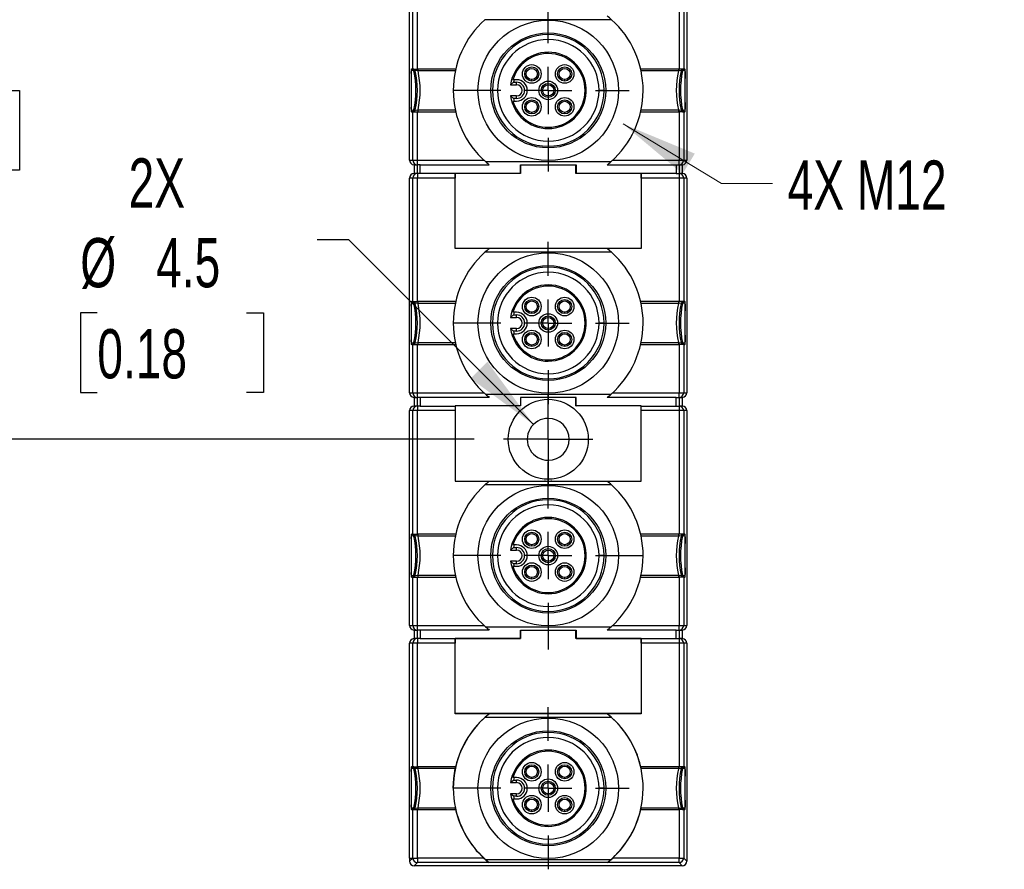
# Model space of a CAD drawing. Header units: millimetres. Extents: x 0 to 699, y 0 to 540.
# Tile 3 of 10: x 127 to 232, y 146 to 237. Entities that reach past the tile are written whole.
import ezdxf

# ---------------------------------------------------------------- set-up
doc = ezdxf.new("R2010")
doc.units = ezdxf.units.MM
doc.header["$LTSCALE"] = 2.5
doc.linetypes.add('CENTERX2', pattern=[20.32, 12.7, -2.54, 2.54, -2.54])
doc.layers.add('CENTER', color=40, linetype='CENTERX2')
doc.layers.add('DIMENSIONS', color=140, linetype='Continuous', lineweight=25)
doc.layers.add('TEXT', color=140, linetype='Continuous', lineweight=25)
doc.styles.add('SLDTEXTSTYLE0', font='TXT', dxfattribs={"width": 0.7})
doc.dimstyles.new('SLDDIMSTYLE0', dxfattribs={"dimtxt": 5.39502, "dimasz": 8.255, "dimexe": 0, "dimexo": 0.0625, "dimgap": 1.348755, "dimtad": 0, "dimtih": 1, "dimtoh": 1, "dimrnd": 1e-09, "dimzin": 4, "dimdsep": 46, "dimtxsty": 'SLDTEXTSTYLE0', "dimsah": 1, "dimcen": 0.09, "dimadec": 0, "dimazin": 1, "dimtfac": 1, "dimtofl": 0, "dimtmove": 0, "dimatfit": 3, "dimfxl": 0, "dimfrac": 2, "dimtolj": 1, "dimtzin": 12, "dimarcsym": 0})
doc.dimstyles.new('SLDDIMSTYLE1', dxfattribs={"dimtxt": 5.39502, "dimasz": 8.255, "dimexe": 0, "dimexo": 0.0625, "dimgap": 1.348755, "dimtad": 0, "dimtih": 1, "dimtoh": 1, "dimrnd": 1e-09, "dimzin": 12, "dimdsep": 46, "dimtxsty": 'SLDTEXTSTYLE0', "dimsah": 1, "dimcen": 0, "dimadec": 0, "dimazin": 3, "dimtfac": 1, "dimtofl": 0, "dimtmove": 0, "dimatfit": 3, "dimfxl": 0, "dimfrac": 2, "dimtolj": 1, "dimtzin": 12, "dimarcsym": 0})

# ---------------------------------------------------------------- blocks, each defined once
blk = doc.blocks.new('_D')
at = {"layer": 'DIMENSIONS'}
for p, q in [((175.57, 266.8), (108.86, 266.8)), ((116.8, 266.8), (116.8, 239.08)), ((108.78, 229.3), (106.97, 229.3)), ((106.97, 229.3), (106.97, 220.73)), ((124.81, 229.3), (126.63, 229.3)), ((126.63, 229.3), (126.63, 220.73)), ((106.97, 220.73), (108.78, 220.73)), ((126.63, 220.73), (124.81, 220.73)), ((116.8, 191.8), (116.8, 219.52)), ((175.47, 191.8), (108.86, 191.8))]:
    blk.add_line(p, q, dxfattribs=at)
for points in [[(116.8, 266.8), (115.53, 258.55), (118.07, 258.55)], [(116.8, 191.8), (118.07, 200.06), (115.53, 200.06)]]:
    blk.add_solid(points, dxfattribs=at)
at = {"layer": 'DIMENSIONS', "char_height": 5.292, "attachment_point": 1, "style": 'SLDTEXTSTYLE0'}
for s, insert in [('75.0', (108.78, 237.33)), ('2.95', (108.78, 227.55))]:
    blk.add_mtext(s, dxfattribs=dict(at, insert=insert))
blk = doc.blocks.new('_D_1')
at = {"layer": 'DIMENSIONS'}
for p, q in [((162.01, 213.23), (158.62, 213.23)), ((181.85, 193.39), (162.01, 213.23)), ((134.99, 205.4), (133.18, 205.4)), ((133.18, 205.4), (133.18, 196.82)), ((151.02, 205.4), (152.84, 205.4)), ((152.84, 205.4), (152.84, 196.82)), ((133.18, 196.82), (134.99, 196.82)), ((152.84, 196.82), (151.02, 196.82))]:
    blk.add_line(p, q, dxfattribs=at)
blk.add_solid([(181.85, 193.39), (176.91, 200.13), (175.11, 198.33)], dxfattribs=at)
at = {"layer": 'DIMENSIONS', "char_height": 5.292, "attachment_point": 1, "style": 'SLDTEXTSTYLE0'}
for s, insert in [('2X', (138.35, 222)), ('%%c', (133.16, 213.43)), ('4.5', (141.31, 213.43)), ('0.18', (134.99, 203.64))]:
    blk.add_mtext(s, dxfattribs=dict(at, insert=insert))
blk = doc.blocks.new('SW_CENTERMARKSYMBOL_0')
at = {"layer": 'CENTER', "color": 0}
for p, q in [((0, 2.54), (0, 4.79)), ((0, 0), (0, 2.54)), ((-2.54, 0), (-4.79, 0)), ((0, 0), (-2.54, 0)), ((0, 0), (0, -2.54)), ((0, 0), (2.54, 0)), ((2.54, 0), (4.79, 0)), ((0, -2.54), (0, -4.79))]:
    blk.add_line(p, q, dxfattribs=at)
blk = doc.blocks.new('SW_CENTERMARKSYMBOL_1')
at = {"layer": 'CENTER', "color": 0}
for p, q in [((0, 5.08), (0, 8.715)), ((0, 0), (0, 2.54)), ((-5.08, 0), (-8.715, 0)), ((0, 0), (-2.54, 0)), ((0, 0), (0, -2.54)), ((0, 0), (2.54, 0)), ((5.08, 0), (8.715, 0)), ((0, -5.08), (0, -8.715))]:
    blk.add_line(p, q, dxfattribs=at)
blk = doc.blocks.new('SW_CENTERMARKSYMBOL_2')
at = {"layer": 'CENTER', "color": 0}
for p, q in [((0, 5.08), (0, 8.715)), ((0, 0), (0, 2.54)), ((-5.08, 0), (-8.715, 0)), ((0, 0), (-2.54, 0)), ((0, 0), (0, -2.54)), ((0, 0), (2.54, 0)), ((5.08, 0), (8.715, 0)), ((0, -5.08), (0, -8.715))]:
    blk.add_line(p, q, dxfattribs=at)
blk = doc.blocks.new('SW_CENTERMARKSYMBOL_5')
at = {"layer": 'CENTER', "color": 0}
for p, q in [((0, 5.08), (0, 8.715)), ((0, 0), (0, 2.54)), ((-5.08, 0), (-8.715, 0)), ((0, 0), (-2.54, 0)), ((0, 0), (0, -2.54)), ((0, 0), (2.54, 0)), ((5.08, 0), (8.715, 0)), ((0, -5.08), (0, -8.715))]:
    blk.add_line(p, q, dxfattribs=at)
blk = doc.blocks.new('SW_CENTERMARKSYMBOL_6')
at = {"layer": 'CENTER', "color": 0}
for p, q in [((0, 5.08), (0, 10.09)), ((0, 0), (0, 2.54)), ((-5.08, 0), (-10.09, 0)), ((0, 0), (-2.54, 0)), ((0, 0), (0, -2.54)), ((0, 0), (2.54, 0)), ((5.08, 0), (10.09, 0)), ((0, -5.08), (0, -10.09))]:
    blk.add_line(p, q, dxfattribs=at)

msp = doc.modelspace()

# ---------------------------------------------------------------- linework, layer by layer
for p, q in [((168.547, 221.8), (168.547, 244.88)), ((168.884, 231.6), (168.884, 244.88)), ((169.384, 231.6), (169.384, 244.88)), ((197.494, 244.88), (197.494, 231.6)), ((197.994, 244.88), (197.994, 231.6)), ((198.331, 244.88), (198.331, 221.8)), ((190.242, 236.9), (176.636, 236.9)), ((168.722, 231.405), (168.722, 231.319)), ((168.726, 231.6), (168.884, 231.6)), ((168.884, 231.6), (169.384, 231.6)), ((169.159, 231.403), (169.004, 231.403)), ((173.502, 231.6), (169.384, 231.6)), ((169.453, 231.403), (169.453, 231.6)), ((173.458, 231.403), (169.453, 231.403)), ((197.494, 231.6), (193.376, 231.6)), ((197.425, 231.403), (193.42, 231.403)), ((197.425, 231.6), (197.425, 231.403)), ((197.994, 231.6), (197.494, 231.6)), ((197.874, 231.403), (197.718, 231.403)), ((197.994, 231.6), (198.151, 231.6)), ((198.156, 231.319), (198.156, 231.405)), ((179.383, 229.9), (179.706, 230.168)), ((179.383, 229.9), (180.039, 229.9)), ((179.783, 230.45), (179.643, 230.45)), ((179.706, 230.168), (180.039, 230.168)), ((180.039, 230.45), (179.783, 230.45)), ((180.039, 229.9), (180.039, 230.168)), ((181.671, 230.311), (181.671, 230.468)), ((185.207, 230.311), (185.207, 230.468)), ((175.892, 229.3), (173.239, 229.3)), ((179.706, 228.432), (179.383, 228.7)), ((180.039, 228.7), (179.383, 228.7)), ((180.039, 228.432), (180.039, 228.7)), ((183.439, 228.543), (183.439, 228.7)), ((189.439, 229.3), (188.897, 229.3)), ((179.643, 228.15), (179.783, 228.15)), ((180.039, 228.432), (179.706, 228.432)), ((179.783, 228.15), (180.039, 228.15)), ((168.722, 227.282), (168.722, 227.196)), ((168.884, 227), (168.726, 227)), ((168.884, 221.8), (168.884, 227)), ((168.884, 227), (169.384, 227)), ((169.004, 227.198), (169.159, 227.198)), ((169.384, 221.8), (169.384, 227)), ((169.384, 227), (173.502, 227)), ((169.453, 227.198), (173.458, 227.198)), ((169.453, 227), (169.453, 227.198)), ((181.671, 226.775), (181.671, 226.933)), ((185.207, 226.775), (185.207, 226.933)), ((193.376, 227), (197.494, 227)), ((193.42, 227.198), (197.425, 227.198)), ((197.425, 227.198), (197.425, 227)), ((197.494, 227), (197.494, 221.8)), ((197.994, 227), (197.494, 227)), ((197.718, 227.198), (197.874, 227.198)), ((197.994, 227), (197.994, 221.8)), ((198.151, 227), (197.994, 227)), ((198.156, 227.196), (198.156, 227.282)), ((168.547, 221.8), (168.884, 221.8)), ((168.884, 221.8), (169.384, 221.8)), ((169.024, 221.3), (169.379, 221.3)), ((169.024, 221.3), (169.024, 220.38)), ((169.379, 221.3), (169.384, 221.3)), ((169.379, 220.38), (169.379, 221.3)), ((169.384, 221.3), (169.384, 221.8)), ((169.384, 221.8), (176.526, 221.8)), ((169.679, 221.3), (169.384, 221.3)), ((169.679, 221.3), (177.111, 221.3)), ((169.679, 220.38), (169.679, 221.3)), ((176.692, 221.65), (190.186, 221.65)), ((180.448, 220.392), (180.448, 221.3)), ((180.448, 221.3), (186.43, 221.3)), ((180.456, 221.3), (180.456, 220.383)), ((186.421, 220.383), (186.421, 221.3)), ((186.43, 221.3), (186.43, 220.392)), ((189.767, 221.3), (197.199, 221.3)), ((190.352, 221.8), (197.494, 221.8)), ((197.199, 221.3), (197.494, 221.3)), ((197.199, 221.3), (197.199, 220.38)), ((197.494, 221.3), (197.494, 221.8)), ((197.494, 221.8), (197.994, 221.8)), ((197.494, 221.3), (197.499, 221.3)), ((197.499, 221.3), (197.854, 221.3)), ((197.499, 221.3), (197.499, 220.38)), ((197.854, 220.38), (197.854, 221.3)), ((197.994, 221.8), (198.331, 221.8)), ((169.379, 220.38), (169.024, 220.38)), ((169.384, 220.38), (169.379, 220.38)), ((169.679, 220.38), (169.384, 220.38)), ((169.384, 220.38), (169.384, 219.88)), ((173.448, 220.38), (169.679, 220.38)), ((173.448, 220.392), (173.448, 220.38)), ((173.448, 220.392), (173.456, 220.383)), ((173.448, 220.392), (180.448, 220.392)), ((173.456, 212.318), (173.456, 220.383)), ((180.456, 220.383), (173.456, 220.383)), ((180.448, 220.392), (180.456, 220.383)), ((186.43, 220.392), (186.421, 220.383)), ((193.421, 220.383), (186.421, 220.383)), ((186.43, 220.392), (193.43, 220.392)), ((193.421, 220.383), (193.43, 220.392)), ((193.421, 220.383), (193.421, 212.318)), ((193.43, 220.38), (193.43, 220.392)), ((197.199, 220.38), (193.43, 220.38)), ((197.199, 220.38), (197.494, 220.38)), ((197.494, 220.38), (197.494, 219.88)), ((197.499, 220.38), (197.494, 220.38)), ((197.854, 220.38), (197.499, 220.38)), ((168.547, 196.8), (168.547, 219.88)), ((168.884, 219.88), (168.547, 219.88)), ((168.884, 206.6), (168.884, 219.88)), ((169.384, 219.88), (168.884, 219.88)), ((169.384, 206.6), (169.384, 219.88)), ((173.439, 219.88), (169.384, 219.88)), ((173.439, 212.3), (173.439, 219.88)), ((193.439, 219.88), (193.439, 212.3)), ((197.494, 219.88), (193.439, 219.88)), ((197.494, 219.88), (197.494, 206.6)), ((197.994, 219.88), (197.494, 219.88)), ((197.994, 219.88), (197.994, 206.6)), ((198.331, 219.88), (197.994, 219.88)), ((198.331, 219.88), (198.331, 196.8)), ((173.439, 212.3), (173.456, 212.318)), ((177.111, 212.3), (173.439, 212.3)), ((193.421, 212.318), (173.456, 212.318)), ((190.242, 211.9), (176.636, 211.9)), ((177.111, 212.3), (177.122, 212.309)), ((189.756, 212.309), (177.122, 212.309)), ((189.756, 212.309), (189.767, 212.3)), ((193.439, 212.3), (189.767, 212.3)), ((193.439, 212.3), (193.421, 212.318)), ((168.722, 206.405), (168.722, 206.319)), ((168.726, 206.6), (168.884, 206.6)), ((168.884, 206.6), (169.384, 206.6)), ((169.159, 206.403), (169.004, 206.403)), ((173.502, 206.6), (169.384, 206.6)), ((169.453, 206.403), (169.453, 206.6)), ((173.458, 206.403), (169.453, 206.403)), ((197.494, 206.6), (193.376, 206.6)), ((197.425, 206.403), (193.42, 206.403)), ((197.425, 206.6), (197.425, 206.403)), ((197.994, 206.6), (197.494, 206.6)), ((197.874, 206.403), (197.718, 206.403)), ((197.994, 206.6), (198.151, 206.6)), ((198.156, 206.319), (198.156, 206.405)), ((179.783, 205.45), (179.643, 205.45)), ((180.039, 205.45), (179.783, 205.45)), ((181.671, 205.311), (181.671, 205.468)), ((185.207, 205.311), (185.207, 205.468)), ((175.892, 204.3), (173.239, 204.3)), ((179.383, 204.9), (179.706, 205.168)), ((179.383, 204.9), (180.039, 204.9)), ((179.706, 205.168), (180.039, 205.168)), ((180.039, 204.9), (180.039, 205.168)), ((189.439, 204.3), (188.897, 204.3)), ((179.706, 203.432), (179.383, 203.7)), ((180.039, 203.7), (179.383, 203.7)), ((179.643, 203.15), (179.783, 203.15)), ((180.039, 203.432), (179.706, 203.432)), ((179.783, 203.15), (180.039, 203.15)), ((180.039, 203.432), (180.039, 203.7)), ((183.439, 203.543), (183.439, 203.7)), ((168.722, 202.282), (168.722, 202.196)), ((169.004, 202.198), (169.159, 202.198)), ((169.453, 202.198), (173.458, 202.198)), ((169.453, 202), (169.453, 202.198)), ((193.42, 202.198), (197.425, 202.198)), ((197.425, 202.198), (197.425, 202)), ((197.718, 202.198), (197.874, 202.198)), ((198.156, 202.196), (198.156, 202.282)), ((168.884, 202), (168.726, 202)), ((168.884, 196.8), (168.884, 202)), ((168.884, 202), (169.384, 202)), ((169.384, 196.8), (169.384, 202)), ((169.384, 202), (173.502, 202)), ((181.671, 201.775), (181.671, 201.933)), ((185.207, 201.775), (185.207, 201.933)), ((193.376, 202), (197.494, 202)), ((197.494, 202), (197.494, 196.8)), ((197.994, 202), (197.494, 202)), ((197.994, 202), (197.994, 196.8)), ((198.151, 202), (197.994, 202)), ((168.547, 196.8), (168.884, 196.8)), ((168.884, 196.8), (169.384, 196.8)), ((169.384, 196.3), (169.384, 196.8)), ((169.384, 196.8), (176.526, 196.8)), ((190.352, 196.8), (197.494, 196.8)), ((197.494, 196.3), (197.494, 196.8)), ((197.494, 196.8), (197.994, 196.8)), ((197.994, 196.8), (198.331, 196.8)), ((169.024, 196.3), (169.379, 196.3)), ((169.024, 196.3), (169.024, 195.38)), ((169.379, 196.3), (169.384, 196.3)), ((169.379, 195.38), (169.379, 196.3)), ((169.679, 196.3), (169.384, 196.3)), ((177.111, 196.3), (169.679, 196.3)), ((169.679, 196.3), (169.679, 195.38)), ((176.692, 196.65), (190.186, 196.65)), ((180.448, 196.3), (180.448, 195.392)), ((186.43, 196.3), (180.448, 196.3)), ((180.456, 196.3), (180.456, 195.383)), ((186.421, 195.383), (186.421, 196.3)), ((186.43, 195.392), (186.43, 196.3)), ((197.199, 196.3), (189.767, 196.3)), ((197.199, 196.3), (197.494, 196.3)), ((197.199, 195.38), (197.199, 196.3)), ((197.494, 196.3), (197.499, 196.3)), ((197.499, 196.3), (197.854, 196.3)), ((197.499, 196.3), (197.499, 195.38)), ((197.854, 195.38), (197.854, 196.3)), ((168.547, 171.8), (168.547, 194.88)), ((168.884, 194.88), (168.547, 194.88)), ((168.884, 181.6), (168.884, 194.88)), ((169.384, 194.88), (168.884, 194.88)), ((169.379, 195.38), (169.024, 195.38)), ((169.384, 195.38), (169.379, 195.38)), ((169.679, 195.38), (169.384, 195.38)), ((169.384, 195.38), (169.384, 194.88)), ((169.384, 181.6), (169.384, 194.88)), ((173.439, 194.88), (169.384, 194.88)), ((169.679, 195.38), (173.448, 195.38)), ((173.439, 194.88), (173.439, 187.3)), ((173.448, 195.392), (173.448, 195.38)), ((173.448, 195.392), (173.456, 195.383)), ((180.448, 195.392), (173.448, 195.392)), ((173.456, 195.383), (173.456, 187.318)), ((180.456, 195.383), (173.456, 195.383)), ((180.456, 195.383), (180.448, 195.392)), ((186.421, 195.383), (186.43, 195.392)), ((193.421, 195.383), (186.421, 195.383)), ((193.43, 195.392), (186.43, 195.392)), ((193.421, 195.383), (193.43, 195.392)), ((193.421, 187.318), (193.421, 195.383)), ((193.43, 195.38), (193.43, 195.392)), ((193.43, 195.38), (197.199, 195.38)), ((197.494, 194.88), (193.439, 194.88)), ((193.439, 187.3), (193.439, 194.88)), ((197.199, 195.38), (197.494, 195.38)), ((197.494, 195.38), (197.494, 194.88)), ((197.499, 195.38), (197.494, 195.38)), ((197.494, 194.88), (197.494, 181.6)), ((197.994, 194.88), (197.494, 194.88)), ((197.854, 195.38), (197.499, 195.38)), ((197.994, 194.88), (197.994, 181.6)), ((198.331, 194.88), (197.994, 194.88)), ((198.331, 194.88), (198.331, 171.8)), ((173.456, 187.318), (173.439, 187.3)), ((173.439, 187.3), (177.111, 187.3)), ((173.456, 187.318), (183.043, 187.318)), ((177.111, 187.3), (177.122, 187.309)), ((177.122, 187.309), (183.159, 187.309)), ((183.159, 187.309), (183.043, 187.318)), ((183.835, 187.318), (183.719, 187.309)), ((183.719, 187.309), (189.756, 187.309)), ((183.835, 187.318), (193.421, 187.318)), ((189.756, 187.309), (189.767, 187.3)), ((189.767, 187.3), (193.439, 187.3)), ((193.421, 187.318), (193.439, 187.3)), ((190.242, 186.9), (176.636, 186.9)), ((168.722, 181.405), (168.722, 181.319)), ((168.726, 181.6), (168.884, 181.6)), ((168.884, 181.6), (169.384, 181.6)), ((169.159, 181.403), (169.004, 181.403)), ((173.502, 181.6), (169.384, 181.6)), ((169.453, 181.403), (169.453, 181.6)), ((173.458, 181.403), (169.453, 181.403)), ((197.494, 181.6), (193.376, 181.6)), ((197.425, 181.403), (193.42, 181.403)), ((197.425, 181.6), (197.425, 181.403)), ((197.994, 181.6), (197.494, 181.6)), ((197.874, 181.403), (197.718, 181.403)), ((197.994, 181.6), (198.151, 181.6)), ((198.156, 181.319), (198.156, 181.405)), ((179.383, 179.9), (179.706, 180.168)), ((179.383, 179.9), (180.039, 179.9)), ((179.783, 180.45), (179.643, 180.45)), ((179.706, 180.168), (180.039, 180.168)), ((180.039, 180.45), (179.783, 180.45)), ((180.039, 179.9), (180.039, 180.168)), ((181.671, 180.311), (181.671, 180.468)), ((185.207, 180.311), (185.207, 180.468)), ((175.892, 179.3), (173.239, 179.3)), ((189.439, 179.3), (188.897, 179.3)), ((179.706, 178.432), (179.383, 178.7)), ((180.039, 178.7), (179.383, 178.7)), ((179.643, 178.15), (179.783, 178.15)), ((180.039, 178.432), (179.706, 178.432)), ((179.783, 178.15), (180.039, 178.15)), ((180.039, 178.432), (180.039, 178.7)), ((183.439, 178.543), (183.439, 178.7)), ((168.722, 177.282), (168.722, 177.196)), ((168.884, 177), (168.726, 177)), ((168.884, 171.8), (168.884, 177)), ((168.884, 177), (169.384, 177)), ((169.004, 177.198), (169.159, 177.198)), ((169.384, 171.8), (169.384, 177)), ((169.384, 177), (173.502, 177)), ((169.453, 177.198), (173.458, 177.198)), ((169.453, 177), (169.453, 177.198)), ((181.671, 176.775), (181.671, 176.933)), ((185.207, 176.775), (185.207, 176.933)), ((193.376, 177), (197.494, 177)), ((193.42, 177.198), (197.425, 177.198)), ((197.425, 177.198), (197.425, 177)), ((197.494, 177), (197.494, 171.8)), ((197.994, 177), (197.494, 177)), ((197.718, 177.198), (197.874, 177.198)), ((197.994, 177), (197.994, 171.8)), ((198.151, 177), (197.994, 177)), ((198.156, 177.196), (198.156, 177.282)), ((168.547, 171.8), (168.884, 171.8)), ((168.884, 171.8), (169.384, 171.8)), ((169.384, 171.3), (169.384, 171.8)), ((169.384, 171.8), (176.526, 171.8)), ((176.692, 171.65), (190.186, 171.65)), ((190.352, 171.8), (197.494, 171.8)), ((197.494, 171.3), (197.494, 171.8)), ((197.494, 171.8), (197.994, 171.8)), ((197.994, 171.8), (198.331, 171.8)), ((169.024, 171.3), (169.379, 171.3)), ((169.024, 171.3), (169.024, 170.38)), ((169.379, 170.38), (169.024, 170.38)), ((169.379, 171.3), (169.384, 171.3)), ((169.379, 170.38), (169.379, 171.3)), ((169.384, 170.38), (169.379, 170.38)), ((169.679, 171.3), (169.384, 171.3)), ((169.679, 170.38), (169.384, 170.38)), ((169.384, 170.38), (169.384, 169.88)), ((177.111, 171.3), (169.679, 171.3)), ((169.679, 171.3), (169.679, 170.38)), ((169.679, 170.38), (173.448, 170.38)), ((173.448, 170.38), (173.448, 170.392)), ((173.456, 170.383), (173.448, 170.392)), ((173.448, 170.392), (180.448, 170.392)), ((173.456, 162.318), (173.456, 170.383)), ((180.456, 170.383), (173.456, 170.383)), ((180.448, 170.392), (180.448, 171.3)), ((180.448, 171.3), (186.43, 171.3)), ((180.448, 170.392), (180.456, 170.383)), ((180.456, 171.3), (180.456, 170.383)), ((186.421, 170.383), (186.421, 171.3)), ((186.43, 170.392), (186.421, 170.383)), ((193.421, 170.383), (186.421, 170.383)), ((186.43, 171.3), (186.43, 170.392)), ((186.43, 170.392), (193.43, 170.392)), ((197.199, 171.3), (189.767, 171.3)), ((193.43, 170.392), (193.421, 170.383)), ((193.421, 170.383), (193.421, 162.318)), ((193.43, 170.392), (193.43, 170.38)), ((193.43, 170.38), (197.199, 170.38)), ((197.199, 171.3), (197.494, 171.3)), ((197.199, 170.38), (197.199, 171.3)), ((197.199, 170.38), (197.494, 170.38)), ((197.494, 171.3), (197.499, 171.3)), ((197.494, 170.38), (197.494, 169.88)), ((197.499, 170.38), (197.494, 170.38)), ((197.499, 171.3), (197.854, 171.3)), ((197.499, 171.3), (197.499, 170.38)), ((197.854, 170.38), (197.499, 170.38)), ((197.854, 170.38), (197.854, 171.3)), ((168.547, 146.8), (168.547, 169.88)), ((168.884, 169.88), (168.547, 169.88)), ((168.884, 156.6), (168.884, 169.88)), ((169.384, 169.88), (168.884, 169.88)), ((169.384, 156.6), (169.384, 169.88)), ((173.439, 169.88), (169.384, 169.88)), ((173.439, 162.3), (173.439, 169.88)), ((197.494, 169.88), (193.439, 169.88)), ((193.439, 169.88), (193.439, 162.3)), ((197.494, 169.88), (197.494, 156.6)), ((197.994, 169.88), (197.494, 169.88)), ((197.994, 169.88), (197.994, 156.6)), ((198.331, 169.88), (197.994, 169.88)), ((198.331, 169.88), (198.331, 146.463)), ((173.456, 162.318), (173.439, 162.3)), ((177.097, 162.3), (173.439, 162.3)), ((193.421, 162.318), (173.456, 162.318)), ((190.242, 161.9), (176.636, 161.9)), ((177.122, 162.309), (176.668, 161.929)), ((177.097, 162.3), (177.122, 162.309)), ((189.756, 162.309), (177.122, 162.309)), ((189.756, 162.309), (189.781, 162.3)), ((190.242, 161.9), (189.756, 162.309)), ((193.439, 162.3), (189.781, 162.3)), ((193.439, 162.3), (193.421, 162.318)), ((168.726, 156.6), (168.884, 156.6)), ((168.884, 156.6), (169.384, 156.6)), ((173.493, 156.6), (169.384, 156.6)), ((169.453, 156.403), (169.453, 156.6)), ((173.493, 156.6), (173.493, 156.6)), ((193.385, 156.6), (193.385, 156.6)), ((197.494, 156.6), (193.385, 156.6)), ((197.425, 156.6), (197.425, 156.403)), ((197.994, 156.6), (197.494, 156.6)), ((197.994, 156.6), (198.151, 156.6)), ((168.722, 156.405), (168.722, 156.319)), ((169.159, 156.403), (169.004, 156.403)), ((173.454, 156.403), (169.453, 156.403)), ((197.425, 156.403), (193.424, 156.403)), ((197.874, 156.403), (197.718, 156.403)), ((198.156, 156.319), (198.156, 156.405)), ((179.383, 154.9), (179.706, 155.168)), ((179.383, 154.9), (180.039, 154.9)), ((179.783, 155.45), (179.643, 155.45)), ((179.706, 155.168), (180.039, 155.168)), ((180.039, 155.45), (179.783, 155.45)), ((180.039, 154.9), (180.039, 155.168)), ((181.671, 155.311), (181.671, 155.468)), ((185.207, 155.311), (185.207, 155.468)), ((175.892, 154.3), (173.239, 154.3)), ((179.706, 153.432), (179.383, 153.7)), ((180.039, 153.7), (179.383, 153.7)), ((180.039, 153.432), (179.706, 153.432)), ((180.039, 153.432), (180.039, 153.7)), ((183.439, 153.543), (183.439, 153.7)), ((189.439, 154.3), (188.897, 154.3)), ((179.643, 153.15), (179.783, 153.15)), ((179.783, 153.15), (180.039, 153.15)), ((168.722, 152.282), (168.722, 152.196)), ((168.884, 152), (168.726, 152)), ((168.884, 146.8), (168.884, 152)), ((168.884, 152), (169.384, 152)), ((169.004, 152.198), (169.159, 152.198)), ((169.384, 152), (173.493, 152)), ((169.384, 146.8), (169.384, 152)), ((169.453, 152.198), (173.454, 152.198)), ((169.453, 152), (169.453, 152.198)), ((173.493, 152), (173.493, 152)), ((181.671, 151.775), (181.671, 151.933)), ((185.207, 151.775), (185.207, 151.933)), ((193.385, 152), (193.385, 152)), ((193.385, 152), (197.494, 152)), ((193.424, 152.198), (197.425, 152.198)), ((197.425, 152.198), (197.425, 152)), ((197.494, 152), (197.494, 146.8)), ((197.994, 152), (197.494, 152)), ((197.718, 152.198), (197.874, 152.198)), ((197.994, 152), (197.994, 146.8)), ((198.151, 152), (197.994, 152)), ((198.156, 152.196), (198.156, 152.282)), ((168.547, 146.463), (168.884, 146.8)), ((168.547, 146.8), (168.547, 146.463)), ((168.547, 146.8), (168.884, 146.8)), ((168.884, 146.8), (169.384, 146.8)), ((169.384, 146.301), (169.047, 145.963)), ((176.513, 146.8), (169.384, 146.8)), ((177.111, 146.301), (169.384, 146.301)), ((176.692, 146.65), (190.186, 146.65)), ((176.712, 146.633), (177.111, 146.3)), ((177.111, 146.3), (177.111, 146.301)), ((189.767, 146.3), (177.111, 146.3)), ((189.767, 146.3), (190.186, 146.65)), ((197.494, 146.301), (189.767, 146.301)), ((189.767, 146.301), (189.767, 146.3)), ((197.494, 146.8), (190.365, 146.8)), ((197.494, 146.301), (197.494, 146.8)), ((197.494, 146.8), (197.994, 146.8)), ((197.831, 145.963), (197.494, 146.301)), ((197.994, 146.8), (198.331, 146.463)), ((197.831, 145.963), (169.047, 145.963))]:
    msp.add_line(p, q)
at = {"flags": 128}
for points in [[(173.239, 154.3), (173.292, 155.352), (173.454, 156.403)], [(169.384, 146.8), (169.384, 146.704), (169.384, 146.611), (169.384, 146.525), (169.384, 146.45), (169.384, 146.388), (169.384, 146.341), (169.384, 146.312), (169.384, 146.301)]]:
    msp.add_lwpolyline(points, dxfattribs=at)
for centre, radius in [((183.439, 229.3), 7.546), ((183.439, 229.3), 6.175), ((181.671, 231.068), 1), ((181.671, 231.068), 0.758), ((185.207, 231.068), 1), ((185.207, 231.068), 0.758), ((181.671, 231.068), 0.6), ((185.207, 231.068), 0.6), ((183.439, 229.3), 1), ((183.439, 229.3), 0.758), ((183.439, 229.3), 0.6), ((181.671, 227.533), 1), ((185.207, 227.533), 1), ((181.671, 227.533), 0.758), ((181.671, 227.533), 0.6), ((185.207, 227.533), 0.758), ((185.207, 227.533), 0.6), ((183.439, 204.3), 7.546), ((183.439, 204.3), 6.175), ((181.671, 206.068), 1), ((181.671, 206.068), 0.758), ((181.671, 206.068), 0.6), ((185.207, 206.068), 1), ((185.207, 206.068), 0.758), ((185.207, 206.068), 0.6), ((183.439, 204.3), 1), ((183.439, 204.3), 0.758), ((183.439, 204.3), 0.6), ((181.671, 202.533), 1), ((181.671, 202.533), 0.758), ((181.671, 202.533), 0.6), ((185.207, 202.533), 1), ((185.207, 202.533), 0.758), ((185.207, 202.533), 0.6), ((183.439, 191.8), 4.3), ((183.439, 179.3), 7.546), ((183.439, 179.3), 6.175), ((181.671, 181.068), 1), ((185.207, 181.068), 1), ((181.671, 181.068), 0.758), ((181.671, 181.068), 0.6), ((185.207, 181.068), 0.758), ((185.207, 181.068), 0.6), ((183.439, 179.3), 1), ((183.439, 179.3), 0.758), ((183.439, 179.3), 0.6), ((181.671, 177.533), 1), ((181.671, 177.533), 0.758), ((181.671, 177.533), 0.6), ((185.207, 177.533), 1), ((185.207, 177.533), 0.758), ((185.207, 177.533), 0.6), ((183.439, 154.3), 7.546), ((183.439, 154.3), 6.175), ((181.671, 156.068), 1), ((181.671, 156.068), 0.758), ((181.671, 156.068), 0.6), ((185.207, 156.068), 1), ((185.207, 156.068), 0.758), ((185.207, 156.068), 0.6), ((183.439, 154.3), 1), ((183.439, 154.3), 0.758), ((183.439, 154.3), 0.6), ((181.671, 152.533), 1), ((185.207, 152.533), 1), ((181.671, 152.533), 0.758), ((181.671, 152.533), 0.6), ((185.207, 152.533), 0.758), ((185.207, 152.533), 0.6)]:
    msp.add_circle(centre, radius)
for centre, radius, start, end in [((183.439, 229.3), 10.2, 48.16752, 51.65725), ((183.439, 229.3), 10.2, 131.83248, 180), ((183.439, 229.3), 10.2, 311.40962, 48.16752), ((183.439, 229.3), 6, 360, 180), ((183.439, 229.3), 5.458, 360, 180), ((183.439, 229.3), 4.1, 270, 171.58503), ((183.439, 229.3), 3.966, 270, 163.14427), ((171.253, 231.447), 2.531, 176.52224, 180.95113), ((168.859, 230.876), 0.546, 74.67355, 104.55348), ((106.642, 229.3), 62.113, 358.13806, 1.86193), ((168.759, 231.35), 0.25, 12.132, 89.99684), ((168.915, 231.35), 0.25, 12.132, 89.99684), ((159.178, 229.3), 10.048, 347.92107, 12.07893), ((169.306, 230.991), 0.437, 70.39825, 109.60175), ((159.204, 229.3), 10.175, 348.07463, 11.92537), ((159.708, 229.3), 9.969, 347.82473, 12.17527), ((207.17, 229.3), 9.969, 167.82473, 192.17527), ((197.572, 230.991), 0.438, 70.42482, 109.57517), ((207.674, 229.3), 10.175, 168.07463, 191.92537), ((207.699, 229.3), 10.048, 167.92107, 192.07893), ((197.963, 231.35), 0.25, 90.00316, 167.868), ((198.119, 231.35), 0.25, 90.00316, 167.868), ((198.018, 230.876), 0.546, 75.44652, 105.32644), ((260.236, 229.3), 62.113, 178.13806, 181.86194), ((195.597, 231.446), 2.559, 359.07333, 3.45331), ((183.439, 229.3), 3.832, 162.53637, 166.90906), ((180.039, 229.3), 1.15, 270, 90), ((180.039, 229.3), 0.868, 270, 90), ((180.039, 229.3), 0.6, 270, 90), ((183.439, 229.3), 10.2, 180, 228.59038), ((183.439, 229.3), 6, 180, 360), ((183.439, 229.3), 5.458, 180, 360), ((183.439, 229.3), 4.1, 188.41497, 270), ((183.439, 229.3), 3.966, 196.85573, 270), ((183.439, 229.3), 3.832, 193.09094, 197.46363), ((168.859, 227.725), 0.546, 255.44652, 285.32645), ((171.281, 227.155), 2.559, 179.07328, 183.45335), ((168.759, 227.25), 0.25, 270.00316, 347.868), ((168.915, 227.25), 0.25, 270.00316, 347.868), ((169.306, 227.61), 0.438, 250.4248, 289.5752), ((197.572, 227.61), 0.437, 250.39827, 289.60173), ((197.963, 227.25), 0.25, 192.132, 269.99684), ((198.119, 227.25), 0.25, 192.132, 269.99684), ((198.018, 227.725), 0.546, 254.67355, 284.55348), ((195.625, 227.154), 2.531, 356.52234, 0.95102), ((169.384, 221.8), 0.5, 179.99564, 269.99564), ((183.439, 229.3), 10.2, 228.59033, 231.65728), ((183.439, 229.301), 10.2, 308.34276, 311.4096), ((197.494, 221.8), 0.5, 270.00436, 0.00436), ((169.384, 219.88), 0.5, 90.00436, 180.00436), ((197.494, 219.88), 0.5, 359.99564, 89.99564), ((183.439, 204.3), 10.2, 131.83248, 180), ((183.439, 204.3), 10.2, 128.34275, 131.83248), ((183.439, 204.3), 10.2, 48.16752, 51.65725), ((183.439, 204.3), 10.2, 311.40962, 48.16752), ((183.439, 204.3), 6, 360, 180), ((183.439, 204.3), 5.458, 360, 180), ((183.439, 204.3), 4.1, 270, 171.58503), ((183.439, 204.3), 3.966, 270, 163.14427), ((171.252, 206.447), 2.531, 176.52205, 180.95131), ((168.859, 205.876), 0.546, 74.67355, 104.55348), ((106.642, 204.3), 62.113, 358.13806, 1.86193), ((168.759, 206.35), 0.25, 12.132, 89.99684), ((168.915, 206.35), 0.25, 12.132, 89.99684), ((159.178, 204.3), 10.048, 347.92107, 12.07893), ((169.306, 205.991), 0.437, 70.39823, 109.60177), ((159.204, 204.3), 10.175, 348.07463, 11.92537), ((159.708, 204.3), 9.969, 347.82473, 12.17527), ((207.17, 204.3), 9.969, 167.82473, 192.17527), ((197.572, 205.991), 0.438, 70.42481, 109.57519), ((207.674, 204.3), 10.175, 168.07463, 191.92537), ((207.699, 204.3), 10.048, 167.92107, 192.07893), ((197.963, 206.35), 0.25, 90.00316, 167.868), ((198.119, 206.35), 0.25, 90.00316, 167.868), ((198.018, 205.876), 0.546, 75.44652, 105.32645), ((260.236, 204.3), 62.113, 178.13806, 181.86194), ((195.597, 206.446), 2.559, 359.07329, 3.45334), ((183.439, 204.3), 3.832, 162.53637, 166.90906), ((180.039, 204.3), 1.15, 270, 90), ((183.439, 204.3), 10.2, 180, 228.59038), ((183.439, 204.3), 6, 180, 360), ((183.439, 204.3), 5.458, 180, 360), ((180.039, 204.3), 0.868, 270, 90), ((180.039, 204.3), 0.6, 270, 90), ((183.439, 204.3), 4.1, 188.41497, 270), ((183.439, 204.3), 3.966, 196.85573, 270), ((183.439, 204.3), 3.832, 193.09094, 197.46363), ((168.859, 202.725), 0.546, 255.44651, 285.32645), ((171.281, 202.155), 2.559, 179.07323, 183.45341), ((168.759, 202.25), 0.25, 270.00316, 347.868), ((168.915, 202.25), 0.25, 270.00316, 347.868), ((169.306, 202.61), 0.438, 250.42477, 289.57523), ((197.572, 202.61), 0.437, 250.39825, 289.60175), ((197.963, 202.25), 0.25, 192.132, 269.99684), ((198.119, 202.25), 0.25, 192.132, 269.99684), ((198.018, 202.725), 0.546, 254.67355, 284.55348), ((195.625, 202.154), 2.531, 356.52222, 0.95114), ((169.384, 196.8), 0.5, 179.99564, 269.99564), ((197.494, 196.8), 0.5, 270.00436, 0.00436), ((183.439, 204.3), 10.2, 228.59032, 231.65729), ((183.439, 204.301), 10.2, 308.34277, 311.40957), ((169.384, 194.88), 0.5, 90.00436, 180.00436), ((197.494, 194.88), 0.5, 359.99564, 89.99564), ((183.439, 191.8), 2.25, 89.99998, 270), ((183.439, 191.8), 2.25, 270, 89.99998), ((183.439, 179.3), 10.2, 128.34275, 131.83248), ((183.439, 191.8), 4.5, 266.43097, 273.569), ((183.439, 179.3), 10.2, 48.16752, 51.65725), ((183.439, 179.3), 10.2, 131.83248, 180), ((183.439, 179.3), 10.2, 311.40962, 48.16752), ((183.439, 179.3), 6, 360, 180), ((183.439, 179.3), 5.459, 360, 180), ((183.439, 179.3), 4.1, 270, 171.58503), ((183.439, 179.3), 3.966, 270, 163.14427), ((171.252, 181.447), 2.53, 176.52171, 180.95165), ((168.859, 180.876), 0.546, 74.67355, 104.55349), ((106.642, 179.3), 62.113, 358.13807, 1.86193), ((168.759, 181.35), 0.25, 12.132, 89.99684), ((168.915, 181.35), 0.25, 12.132, 89.99684), ((159.178, 179.3), 10.048, 347.92107, 12.07893), ((169.306, 180.991), 0.437, 70.39818, 109.60182), ((159.204, 179.3), 10.175, 348.07463, 11.92537), ((159.708, 179.3), 9.969, 347.82473, 12.17527), ((207.17, 179.3), 9.969, 167.82473, 192.17527), ((197.572, 180.991), 0.438, 70.42478, 109.57522), ((207.674, 179.3), 10.175, 168.07463, 191.92537), ((207.699, 179.3), 10.048, 167.92107, 192.07893), ((197.963, 181.35), 0.25, 90.00316, 167.868), ((198.119, 181.35), 0.25, 90.00316, 167.868), ((198.018, 180.876), 0.546, 75.44652, 105.32645), ((260.236, 179.3), 62.113, 178.13806, 181.86193), ((195.597, 181.446), 2.559, 359.07324, 3.45339), ((183.439, 179.3), 3.832, 162.53637, 166.90906), ((180.039, 179.3), 1.15, 270, 90), ((180.039, 179.3), 0.868, 270, 90), ((180.039, 179.3), 0.6, 270, 90), ((183.439, 179.3), 10.2, 180, 228.59038), ((183.439, 179.3), 6, 180, 360), ((183.439, 179.3), 5.459, 180, 360), ((183.439, 179.3), 4.1, 188.41497, 270), ((183.439, 179.3), 3.966, 196.85573, 270), ((183.439, 179.3), 3.832, 193.09094, 197.46363), ((168.859, 177.725), 0.546, 255.44651, 285.32645), ((171.281, 177.155), 2.559, 179.07312, 183.45352), ((168.759, 177.25), 0.25, 270.00316, 347.868), ((168.915, 177.25), 0.25, 270.00316, 347.868), ((169.306, 177.61), 0.438, 250.42471, 289.57529), ((197.572, 177.61), 0.437, 250.39822, 289.60178), ((197.963, 177.25), 0.25, 192.132, 269.99684), ((198.119, 177.25), 0.25, 192.132, 269.99684), ((198.018, 177.725), 0.546, 254.67355, 284.55348), ((195.625, 177.154), 2.531, 356.52202, 0.95134), ((169.384, 171.8), 0.5, 179.99564, 269.99564), ((183.439, 179.3), 10.2, 228.5903, 231.6573), ((183.439, 179.301), 10.2, 308.34277, 311.40957), ((197.494, 171.8), 0.5, 270.00436, 0.00436), ((169.384, 169.88), 0.5, 90.00436, 180.00436), ((197.494, 169.88), 0.5, 359.99564, 89.99564), ((183.439, 154.3), 10.2, 131.83248, 180), ((183.439, 154.3), 10.209, 128.40463, 166.97963), ((183.439, 154.3), 10.209, 13.02037, 51.59537), ((183.439, 154.3), 10.2, 311.40962, 48.16752), ((183.439, 154.3), 6, 360, 180), ((183.439, 154.3), 5.459, 360, 180), ((183.439, 154.3), 4.1, 270, 171.58503), ((183.439, 154.3), 3.966, 270, 163.14427), ((171.251, 156.447), 2.529, 176.52085, 180.95251), ((168.759, 156.35), 0.25, 12.132, 89.99684), ((168.915, 156.35), 0.25, 12.132, 89.99684), ((169.726, 157.247), 3.822, 347.24924, 350.26706), ((197.329, 157.282), 4.003, 189.80113, 192.68255), ((197.963, 156.35), 0.25, 90.00316, 167.868), ((198.119, 156.35), 0.25, 90.00316, 167.868), ((195.597, 156.446), 2.559, 359.07315, 3.45348), ((168.859, 155.876), 0.546, 74.67354, 104.5535), ((106.642, 154.3), 62.113, 358.13807, 1.86193), ((159.178, 154.3), 10.048, 347.92107, 12.07893), ((169.306, 155.991), 0.437, 70.39805, 109.60195), ((159.204, 154.3), 10.175, 348.07463, 11.92537), ((159.708, 154.3), 9.969, 347.82473, 12.17527), ((207.17, 154.3), 9.969, 167.82473, 192.17527), ((197.572, 155.991), 0.438, 70.42473, 109.57527), ((207.674, 154.3), 10.175, 168.07463, 191.92537), ((207.699, 154.3), 10.048, 167.92107, 192.07893), ((198.018, 155.876), 0.546, 75.44651, 105.32645), ((260.236, 154.3), 62.113, 178.13807, 181.86193), ((183.439, 154.3), 3.832, 162.53637, 166.90906), ((180.039, 154.3), 1.15, 270, 90), ((180.039, 154.3), 0.868, 270, 90), ((180.039, 154.3), 0.6, 270, 90), ((183.439, 154.3), 10.2, 180, 228.59038), ((183.439, 154.3), 6, 180, 360), ((183.439, 154.3), 5.459, 180, 360), ((183.439, 154.3), 4.1, 188.41497, 270), ((183.439, 154.3), 3.832, 193.09094, 197.46363), ((183.439, 154.3), 3.966, 196.85573, 270), ((168.859, 152.725), 0.546, 255.44649, 285.32647), ((171.28, 152.155), 2.559, 179.07282, 183.45382), ((168.759, 152.25), 0.25, 270.00316, 347.868), ((168.915, 152.25), 0.25, 270.00316, 347.868), ((169.306, 152.61), 0.438, 250.42453, 289.57547), ((169.549, 151.319), 4.003, 9.80113, 12.68255), ((183.439, 154.3), 10.209, 193.02037, 227.27896), ((183.439, 154.3), 10.209, 312.72104, 346.97963), ((197.152, 151.354), 3.822, 167.24924, 170.26706), ((197.572, 152.61), 0.437, 250.39817, 289.60183), ((197.963, 152.25), 0.25, 192.132, 269.99684), ((198.119, 152.25), 0.25, 192.132, 269.99684), ((198.018, 152.725), 0.546, 254.67355, 284.55349), ((195.626, 152.154), 2.53, 356.52165, 0.95171), ((169.384, 146.801), 0.5, 180.02037, 269.97962), ((180.74, 151.248), 6.136, 226.45637, 233.73807), ((186.748, 150.518), 5.186, 305.59376, 314.2118), ((197.494, 146.801), 0.5, 270.02044, 359.97956)]:
    msp.add_arc(centre, radius, start, end)
for centre, major_axis, ratio, start_param, end_param in [((168.893, 229.3), (0, 10), 0.0174551, 1.3675893, 1.7740033), ((197.985, 229.3), (0, 10), 0.0174551, 4.509182, 4.915596), ((169.047, 221.8), (0.5, 0), 0.9998477, 3.1415927, 4.6188388), ((169.024, 221.8), (0, 0.5), 0.5000762, 3.0480426, 3.1415929), ((197.854, 221.8), (0, 0.5), 0.5000762, 3.1415925, 3.2350815), ((197.831, 221.8), (-0.5, 0), 0.9998477, 1.6642851, 3.1415927), ((169.047, 219.88), (-0.5, 0), 0.9998477, 4.8059399, 6.2831853), ((169.024, 219.88), (0, 0.5), 0.5000762, 6.2831851, 6.3767363), ((173.448, 219.88), (0, 0.5), 0.0174551, 0, 1.5707963), ((193.43, 219.88), (0, 0.5), 0.0174551, 4.712389, 6.2831853), ((197.854, 219.88), (0, 0.5), 0.5000762, 6.1896974, 6.2831854), ((197.831, 219.88), (-0.5, 0), 0.9998477, 3.1415927, 4.6189009), ((168.893, 204.3), (0, 10), 0.0174551, 1.3675893, 1.7740033), ((197.985, 204.3), (0, 10), 0.0174551, 4.509182, 4.915596), ((169.047, 196.8), (0.5, 0), 0.9998477, 3.1415927, 4.6188222), ((197.831, 196.8), (-0.5, 0), 0.9998477, 1.6642685, 3.1415927), ((169.024, 196.8), (0, 0.5), 0.5000762, 3.048026, 3.1415929), ((197.854, 196.8), (0, 0.5), 0.5000762, 3.1415925, 3.2350649), ((169.047, 194.88), (-0.5, 0), 0.9998477, 4.8059564, 6.2831853), ((169.024, 194.88), (0, 0.5), 0.5000762, 6.2831851, 6.3767529), ((173.448, 194.88), (0, 0.5), 0.0174551, 0, 1.5707963), ((193.43, 194.88), (0, 0.5), 0.0174551, 4.712389, 6.2831853), ((197.854, 194.88), (0, 0.5), 0.5000762, 6.189714, 6.2831854), ((197.831, 194.88), (-0.5, 0), 0.9998477, 3.1415927, 4.6189175), ((168.893, 179.3), (0, 10), 0.0174551, 1.3675893, 1.7740033), ((197.985, 179.3), (0, 10), 0.0174551, 4.509182, 4.915596), ((169.047, 171.8), (0.5, 0), 0.9998477, 3.1415927, 4.6188056), ((197.831, 171.8), (-0.5, 0), 0.9998477, 1.6642519, 3.1415927), ((169.047, 169.88), (-0.5, 0), 0.9998477, 4.805973, 6.2831853), ((169.024, 171.8), (0, 0.5), 0.5000762, 3.0480094, 3.1415928), ((169.024, 169.88), (0, 0.5), 0.5000762, 6.2831851, 6.3767695), ((173.448, 169.88), (0, 0.5), 0.0174551, 0, 1.5707963), ((193.43, 169.88), (0, 0.5), 0.0174551, 4.712389, 6.2831853), ((197.854, 171.8), (0, 0.5), 0.5000762, 3.1415925, 3.2350483), ((197.854, 169.88), (0, 0.5), 0.5000762, 6.1897306, 6.2831854), ((197.831, 169.88), (-0.5, 0), 0.9998477, 3.1415927, 4.6189341), ((168.893, 154.3), (0, 10), 0.0174551, 1.3675893, 1.7740033), ((197.985, 154.3), (0, 10), 0.0174551, 4.509182, 4.915596), ((169.047, 146.464), (-0.354, -0.354), 0.9996955, 5.4979394, 7.0684312), ((197.831, 146.464), (-0.354, 0.354), 0.9996955, 2.3563468, 3.9268385)]:
    msp.add_ellipse(centre, major_axis=major_axis, ratio=ratio, start_param=start_param, end_param=end_param)
msp.add_solid([(191.475, 225.703), (197.873, 220.335), (199.191, 222.507)])
at = {"layer": 'TEXT', "linetype": 'CENTERX2', "lineweight": 18, "flags": 128}
msp.add_lwpolyline([(207.541, 219.282), (202.057, 219.282), (191.475, 225.703)], dxfattribs=at)

# ---------------------------------------------------------------- block references
at = {"layer": 'CENTER'}
for name, p in [('SW_CENTERMARKSYMBOL_2', (183.439, 229.3)), ('SW_CENTERMARKSYMBOL_1', (183.439, 204.3)), ('SW_CENTERMARKSYMBOL_0', (183.439, 191.8)), ('SW_CENTERMARKSYMBOL_6', (183.439, 179.3)), ('SW_CENTERMARKSYMBOL_5', (183.439, 154.3))]:
    msp.add_blockref(name, p, dxfattribs=at)

# ---------------------------------------------------------------- texts
at = {"layer": 'TEXT', "linetype": 'CENTERX2', "lineweight": 18, "insert": (209.171, 221.768), "char_height": 5.2917, "attachment_point": 1, "style": 'SLDTEXTSTYLE0'}
msp.add_mtext('4X M12', dxfattribs=at)

# ---------------------------------------------------------------- dimensions: what is measured, and where the dimension line sits
at = {"layer": 'DIMENSIONS'}
dim = msp.add_linear_dim(base=(116.798, 191.8), p1=(178.749, 266.8), p2=(178.649, 191.8), angle=90, dimstyle='SLDDIMSTYLE0', dxfattribs=at)
dim.commit()
dim.dimension.update_dxf_attribs({"geometry": '_D', "text_midpoint": (116.798, 229.3), "dimtype": 160})
dim = msp.add_diameter_dim_2p(p1=(185.03, 190.209), p2=(181.848, 193.391), text='2X\\P<>', dimstyle='SLDDIMSTYLE1', dxfattribs=at)
dim.commit()
dim.dimension.update_dxf_attribs({"geometry": '_D_1', "text_midpoint": (143.008, 209.684), "dimtype": 163})

doc.saveas('drawing.dxf')
